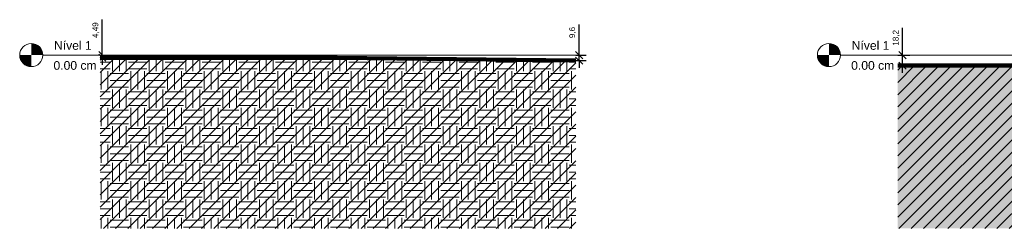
# Model space of a CAD drawing. Header units: centimetres. Extents: x -3672 to 20617, y -2803 to 410.
# Tile 4 of 10: x 5014 to 6716, y -300 to 61. Entities that reach past the tile are written whole.
import ezdxf

# ---------------------------------------------------------------- set-up
doc = ezdxf.new("R2010")
doc.units = ezdxf.units.CM
doc.linetypes.add('Centro _1_', pattern=[3.175, 0.635, -0.47625, 1.5875, -0.47625])
doc.linetypes.add('Traço', pattern=[0.635, 0.3175, -0.3175])
doc.layers.add('0 @ 50', color=7, linetype='Continuous')
doc.layers.add('A-FLOR-LEVL', color=7, linetype='Continuous', lineweight=9)
doc.layers.add('C-TOPO', color=34, linetype='Continuous', lineweight=9)
doc.styles.add('Annotative', font='arial.ttf', dxfattribs={"height": 0.2})
doc.styles.add('Arial_2', font='arial.ttf', dxfattribs={"height": 15})
doc.dimstyles.new('MARCOS', dxfattribs={"dimscale": 0, "dimtxt": 0.2, "dimasz": 0.25, "dimexe": 0.25, "dimexo": 0, "dimgap": 0.1, "dimtad": 1, "dimtxsty": 'Annotative', "dimblk": 'OBLIQUE', "dimcen": 2.5, "dimdle": 0.25, "dimclrd": 4, "dimclre": 4, "dimclrt": 256, "dimadec": 0, "dimazin": 0, "dimtfac": 1, "dimtmove": 0, "dimatfit": 3, "dimldrblk": 'OBLIQUE', "dimfxl": 1, "dimfxlon": 1, "dimtfillclr": 7, "dimlwe": -1, "dimarcsym": 0})

# ---------------------------------------------------------------- blocks, each defined once
blk = doc.blocks.new('Nível - M_Cabeça do nível - Círculo-24867-Corte 2')
at = {"layer": 'A-FLOR-LEVL'}
h = blk.add_hatch(color=256, dxfattribs=at)
edge = h.paths.add_edge_path(flags=0)
edge.add_line((-3343.8, 0), (-3323.8, 0))
edge.add_arc((-3343.8, 0), 20, 0, 90)
edge.add_line((-3343.8, 20), (-3343.8, 0))
h = blk.add_hatch(color=256, dxfattribs=at)
edge = h.paths.add_edge_path(flags=0)
edge.add_line((-3343.8, -20), (-3343.8, 0))
edge.add_line((-3343.8, 0), (-3363.8, 0))
edge.add_arc((-3343.8, 0), 20, 180, 270)
blk.add_circle((-3343.8, 0), 20, dxfattribs=at)
blk = doc.blocks.new('Nível - M_Cabeça do nível - Círculo-24867-Corte 3')
at = {"layer": 'A-FLOR-LEVL'}
h = blk.add_hatch(color=256, dxfattribs=at)
edge = h.paths.add_edge_path(flags=0)
edge.add_line((-3343.8, 0), (-3323.8, 0))
edge.add_arc((-3343.8, 0), 20, 0, 90)
edge.add_line((-3343.8, 20), (-3343.8, 0))
h = blk.add_hatch(color=256, dxfattribs=at)
edge = h.paths.add_edge_path(flags=0)
edge.add_line((-3343.8, -20), (-3343.8, 0))
edge.add_line((-3343.8, 0), (-3363.8, 0))
edge.add_arc((-3343.8, 0), 20, 180, 270)
blk.add_circle((-3343.8, 0), 20, dxfattribs=at)
blk = doc.blocks.new('_Oblique')
at = {"color": 0, "linetype": 'ByBlock', "lineweight": -2}
blk.add_line((-0.5, -0.5), (0.5, 0.5), dxfattribs=at)
blk = doc.blocks.new('*D14')
at = {"color": 4, "lineweight": -2, "ltscale": 1000, "transparency": 16777216}
for p, q in [((5156.4, 0), (5156.4, 61.4)), ((5156.4, -4.5), (5156.4, 0)), ((5156.4, -4.5), (5156.4, -17))]:
    blk.add_line(p, q, dxfattribs=at)
at = {"color": 4, "ltscale": 1000, "transparency": 16777216}
for p, q in [((5152.4, 0), (5168.9, 0)), ((5152.4, -4.5), (5168.9, -4.5))]:
    blk.add_line(p, q, dxfattribs=at)
at = {"layer": 'Defpoints', "color": 0, "ltscale": 1000, "transparency": 16777216}
for p in [(5152.4, 0), (5156.4, 0), (5152.4, -4.5)]:
    blk.add_point(p, dxfattribs=at)
at = {"color": 4, "lineweight": -2, "ltscale": 1000, "transparency": 16777216, "xscale": 12.5, "yscale": 12.5, "zscale": 12.5}
for p, rotation in [((5156.4, 0), 270), ((5156.4, -4.5), 90)]:
    blk.add_blockref('_Oblique', p, dxfattribs=dict(at, rotation=rotation))
at = {"ltscale": 1000, "transparency": 16777216, "insert": (5145.3, 43.2), "char_height": 10, "attachment_point": 5, "rotation": 90, "style": 'Annotative'}
blk.add_mtext('4,49', dxfattribs=at)
blk = doc.blocks.new('*D15')
at = {"color": 4, "lineweight": -2, "ltscale": 1000, "transparency": 16777216}
for p, q in [((5980.7, 0), (5980.7, 53.2)), ((5980.7, -9.6), (5980.7, 0)), ((5980.7, -9.6), (5980.7, -22.1))]:
    blk.add_line(p, q, dxfattribs=at)
at = {"color": 4, "ltscale": 1000, "transparency": 16777216}
for p, q in [((5975.3, 0), (5993.2, 0)), ((5975.3, -9.6), (5993.2, -9.6))]:
    blk.add_line(p, q, dxfattribs=at)
at = {"layer": 'Defpoints', "color": 0, "ltscale": 1000, "transparency": 16777216}
for p in [(5975.3, 0), (5980.7, 0), (5975.3, -9.6)]:
    blk.add_point(p, dxfattribs=at)
at = {"color": 4, "lineweight": -2, "ltscale": 1000, "transparency": 16777216, "xscale": 12.5, "yscale": 12.5, "zscale": 12.5}
for p, rotation in [((5980.7, 0), 270), ((5980.7, -9.6), 90)]:
    blk.add_blockref('_Oblique', p, dxfattribs=dict(at, rotation=rotation))
at = {"ltscale": 1000, "transparency": 16777216, "insert": (5969.7, 39.1), "char_height": 10, "attachment_point": 5, "rotation": 90, "style": 'Annotative'}
blk.add_mtext('9,6', dxfattribs=at)
blk = doc.blocks.new('*D16')
at = {"color": 4, "lineweight": -2, "ltscale": 1000, "transparency": 16777216}
for p, q in [((6539.9, 0), (6539.9, 47.4)), ((6539.9, -30.7), (6539.9, 0))]:
    blk.add_line(p, q, dxfattribs=at)
at = {"color": 4, "ltscale": 1000, "transparency": 16777216}
for p, q in [((6531.5, 0), (6552.4, 0)), ((6531.5, -18.2), (6552.4, -18.2))]:
    blk.add_line(p, q, dxfattribs=at)
at = {"layer": 'Defpoints', "color": 0, "ltscale": 1000, "transparency": 16777216}
for p in [(6531.5, 0), (6539.9, 0), (6531.5, -18.2)]:
    blk.add_point(p, dxfattribs=at)
at = {"color": 4, "lineweight": -2, "ltscale": 1000, "transparency": 16777216, "xscale": 12.5, "yscale": 12.5, "zscale": 12.5}
for p, rotation in [((6539.9, 0), 90), ((6539.9, -18.2), 270)]:
    blk.add_blockref('_Oblique', p, dxfattribs=dict(at, rotation=rotation))
at = {"ltscale": 1000, "transparency": 16777216, "insert": (6528.9, 30), "char_height": 10, "attachment_point": 5, "rotation": 90, "style": 'Annotative'}
blk.add_mtext('18,2', dxfattribs=at)

msp = doc.modelspace()

# ---------------------------------------------------------------- hatches: boundary and pattern name
at = {"layer": 'C-TOPO', "linetype": 'Traço', "lineweight": 18}
h = msp.add_hatch(dxfattribs=at)
h.set_pattern_fill('FP_3', color=174, style=0, pattern_type=2)
h.set_pattern_definition([(45, (5455.713, -151), (-10.6066, 10.6066), [])])
h.paths.add_polyline_path([(5562.428, -300), (5975.293, -300), (5975.293, -9.603), (5562.428, -4.491), (5152.384, -4.491), (5152.384, -300)], flags=0)
at = {"layer": 'C-TOPO', "lineweight": 18}
h = msp.add_hatch(dxfattribs=at)
h.set_pattern_fill('FP_4', color=256, style=0, pattern_type=2)
h.set_pattern_definition([(0, (5455.713, -151), (31.75, 31.75), [31.75, -31.75]), (0, (5455.713, -139.094), (31.75, 31.75), [31.75, -31.75]), (0, (5455.713, -127.188), (31.75, 31.75), [31.75, -31.75]), (90, (5459.682, -123.22), (-31.75, 31.75), [31.75, -31.75]), (90, (5471.588, -123.22), (-31.75, 31.75), [31.75, -31.75]), (90, (5483.494, -123.22), (-31.75, 31.75), [31.75, -31.75])])
h.paths.add_polyline_path([(5562.428, -300), (5975.293, -300), (5975.293, -9.603), (5562.428, -4.491), (5152.384, -4.491), (5152.384, -300)], flags=0)
h = msp.add_hatch(dxfattribs=at)
h.set_pattern_fill('FP_6', color=256, style=0, pattern_type=2)
h.set_pattern_definition([(0, (8202.324, -158.5), (31.75, 31.75), [31.75, -31.75]), (0, (8202.324, -146.594), (31.75, 31.75), [31.75, -31.75]), (0, (8202.324, -134.687), (31.75, 31.75), [31.75, -31.75]), (90, (8206.29, -130.72), (-31.75, 31.75), [31.75, -31.75]), (90, (8218.2, -130.72), (-31.75, 31.75), [31.75, -31.75]), (90, (8230.105, -130.72), (-31.75, 31.75), [31.75, -31.75])])
h.paths.add_polyline_path([(9122.01, -300), (10006.742, -300), (10006.742, -35.039), (9676.638, -37.019), (9102.839, -37.278), (8980.371, -37.641), (8538.973, -37.641), (8097.575, -28.813), (7980.371, -27.055), (7538.973, -24.406), (7375.156, -19.992), (7200.494, -18.374), (7025.601, -17.6), (6966.062, -17.051), (6926.051, -17.721), (6531.492, -18.201), (6531.492, -300), (9102.839, -300)], flags=0)
at = {"layer": 'C-TOPO', "linetype": 'Traço', "lineweight": 18}
h = msp.add_hatch(dxfattribs=at)
h.set_pattern_fill('FP_5', color=174, style=0, pattern_type=2)
h.set_pattern_definition([(45, (8202.324, -158.5), (-10.6066, 10.6066), [])])
h.paths.add_polyline_path([(9346.533, -300), (10006.742, -300), (10006.742, -35.039), (9676.638, -37.019), (9181.032, -37.046), (8980.371, -37.641), (8538.973, -37.641), (8097.575, -28.813), (7980.371, -27.055), (7538.973, -24.406), (7375.156, -19.992), (7200.494, -18.374), (7025.601, -17.6), (6531.492, -18.201), (6531.492, -300), (9181.032, -300)], flags=0)

# ---------------------------------------------------------------- linework, layer by layer
at = {"layer": 'A-FLOR-LEVL', "linetype": 'Centro _1_'}
for p, q in [((5053.54, 0), (5983.354, 0)), ((6432.647, 0), (10005.368, 0))]:
    msp.add_line(p, q, dxfattribs=at)
at = {"layer": 'C-TOPO', "color": 174, "linetype": 'Traço', "lineweight": 18}
for p, q in [((5152.384, -4.098), (5152.384, -4.491)), ((5562.428, -4.491), (5152.384, -4.491)), ((5562.428, -4.491), (5485.214, -4.022)), ((5975.293, -9.603), (5562.428, -4.491)), ((7025.601, -17.6), (6531.492, -18.201)), ((6531.492, -17.965), (6531.492, -18.201))]:
    msp.add_line(p, q, dxfattribs=at)
at = {"layer": 'C-TOPO', "lineweight": 18}
for p, q in [((5152.384, -4.098), (5152.384, -4.491)), ((5562.428, -4.491), (5152.384, -4.491)), ((5562.428, -4.491), (5485.214, -4.022)), ((5975.293, -9.603), (5562.428, -4.491)), ((6742.458, -17.945), (6531.492, -18.201)), ((6531.492, -18.201), (6531.492, -17.965))]:
    msp.add_line(p, q, dxfattribs=at)
at = {"layer": 'C-TOPO', "color": 164, "linetype": 'Traço', "lineweight": 35}
for p, q in [((5562.428, -4.491), (5152.384, -4.491)), ((5975.293, -9.603), (5562.428, -4.491)), ((7025.601, -17.6), (6531.492, -18.201))]:
    msp.add_line(p, q, dxfattribs=at)
at = {"layer": 'C-TOPO', "lineweight": 100}
for p, q in [((5562.428, -4.491), (5152.384, -4.491)), ((5975.293, -9.603), (5562.428, -4.491)), ((6742.458, -17.945), (6531.492, -18.201))]:
    msp.add_line(p, q, dxfattribs=at)

# ---------------------------------------------------------------- block references
at = {"layer": 'A-FLOR-LEVL'}
for name, p in [('Nível - M_Cabeça do nível - Círculo-24867-Corte 2', (8377.384, 0)), ('Nível - M_Cabeça do nível - Círculo-24867-Corte 3', (9756.492, 0))]:
    msp.add_blockref(name, p, dxfattribs=at)

# ---------------------------------------------------------------- texts
at = {"layer": 'A-FLOR-LEVL', "char_height": 15, "attachment_point": 1, "style": 'Arial_2'}
for s, insert, width in [('Nível 1', (5072.902, 24.219), 80.56959), ('Nível 1', (6452.009, 24.219), 80.56959), ('0.00 cm', (5071.963, -10.372), 92.59491), ('0.00 cm', (6451.071, -10.372), 92.59491)]:
    msp.add_mtext(s, dxfattribs=dict(at, insert=insert, width=width))

# ---------------------------------------------------------------- dimensions: what is measured, and where the dimension line sits
at = {"layer": '0 @ 50', "color": 7, "ltscale": 1000}
for base, p1, p2, picture, middle in [((5156.351, 0), (5152.384, -4.491), (5152.384, 0), '*D14', (5145.341, 43.199)), ((5980.717, 0), (5975.293, -9.603), (5975.293, 0), '*D15', (5969.707, 39.1)), ((6539.894, 0), (6531.492, -18.201), (6531.492, 0), '*D16', (6528.885, 29.966))]:
    dim = msp.add_linear_dim(base=base, p1=p1, p2=p2, angle=90, dimstyle='MARCOS', override={"dimscale": 50, "dimtix": 0, "dimtofl": 1, "dimtmove": 0, "dimatfit": 3}, dxfattribs=at)
    dim.commit()
    dim.dimension.update_dxf_attribs({"geometry": picture, "text_midpoint": middle})

doc.saveas('drawing.dxf')
